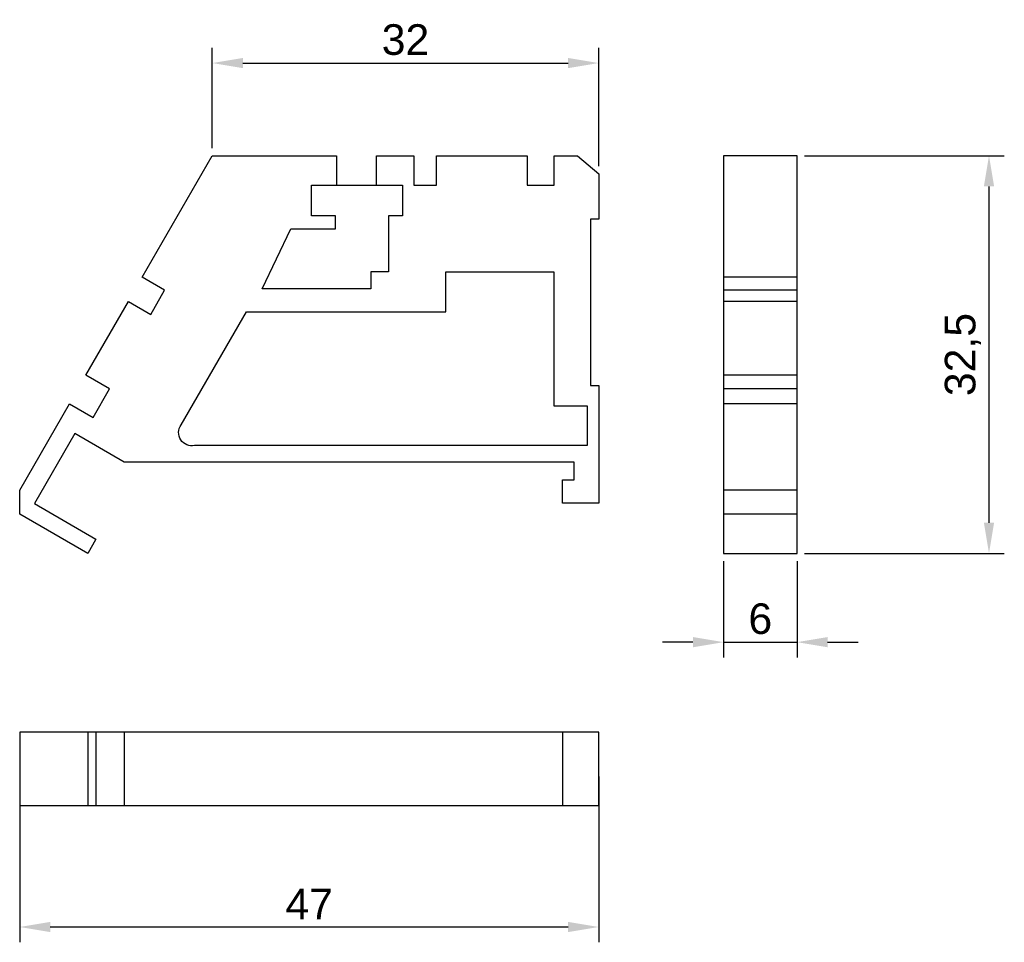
# Model space of a CAD drawing. Header units: millimetres. Extents: x 9.8 to 90.3, y -2.2 to 73.1.
import ezdxf

# ---------------------------------------------------------------- set-up
doc = ezdxf.new("R2010")
doc.units = ezdxf.units.MM
doc.layers.add('PDF_MD_Visible', color=7, linetype='Continuous')
doc.styles.get("Standard").update_dxf_attribs({"font": 'arial.ttf'})
doc.dimstyles.new('TDM', dxfattribs={"dimtxt": 2.5, "dimasz": 2.5, "dimexe": 1.25, "dimexo": 0.625, "dimtad": 1, "dimdec": 1, "dimtxsty": 'Standard', "dimcen": 2.5, "dimadec": 0, "dimazin": 0, "dimtfac": 1, "dimtdec": 1, "dimtmove": 0, "dimatfit": 3, "dimfxl": 1, "dimarcsym": 0})

# ---------------------------------------------------------------- blocks, each defined once
blk = doc.blocks.new('*D1')
at = {"color": 0, "lineweight": -2, "transparency": 16777216}
for p, q in [((9.816, 11.301), (9.816, -2.249)), ((57.117, 11.301), (57.117, -2.249)), ((12.316, -0.999), (54.617, -0.999))]:
    blk.add_line(p, q, dxfattribs=at)
at = {"color": 0, "transparency": 16777216}
for points in [[(12.316, -0.583), (12.316, -1.416), (9.816, -0.999)], [(54.617, -0.583), (54.617, -1.416), (57.117, -0.999)]]:
    blk.add_solid(points, dxfattribs=at)
at = {"layer": 'Defpoints', "color": 0, "transparency": 16777216}
for p in [(9.816, 11.926), (57.117, 11.926), (57.117, -0.999)]:
    blk.add_point(p, dxfattribs=at)
at = {"color": 0, "lineweight": 0, "transparency": 16777216, "insert": (33.467, 0.876), "char_height": 2.5, "attachment_point": 5}
blk.add_mtext('47', dxfattribs=at)
blk = doc.blocks.new('*D2')
at = {"color": 0, "lineweight": -2, "transparency": 16777216}
for p, q in [((25.548, 62.627), (25.548, 70.821)), ((57.117, 61.142), (57.117, 70.821)), ((28.048, 69.571), (54.617, 69.571))]:
    blk.add_line(p, q, dxfattribs=at)
at = {"color": 0, "transparency": 16777216}
for points in [[(28.048, 69.988), (28.048, 69.155), (25.548, 69.571)], [(54.617, 69.988), (54.617, 69.155), (57.117, 69.571)]]:
    blk.add_solid(points, dxfattribs=at)
at = {"layer": 'Defpoints', "color": 0, "transparency": 16777216}
for p in [(57.117, 69.571), (25.548, 62.002), (57.117, 60.517)]:
    blk.add_point(p, dxfattribs=at)
at = {"color": 0, "lineweight": 0, "transparency": 16777216, "insert": (41.332, 71.474), "char_height": 2.5, "attachment_point": 5}
blk.add_mtext('32', dxfattribs=at)
blk = doc.blocks.new('*D3')
at = {"color": 0, "lineweight": -2, "transparency": 16777216}
for p, q in [((67.317, 28.896), (67.317, 21.018)), ((73.317, 28.896), (73.317, 21.018)), ((64.817, 22.268), (62.317, 22.268)), ((67.317, 22.268), (73.317, 22.268)), ((75.817, 22.268), (78.317, 22.268))]:
    blk.add_line(p, q, dxfattribs=at)
at = {"color": 0, "transparency": 16777216}
for points in [[(64.817, 22.685), (64.817, 21.851), (67.317, 22.268)], [(75.817, 22.685), (75.817, 21.851), (73.317, 22.268)]]:
    blk.add_solid(points, dxfattribs=at)
at = {"layer": 'Defpoints', "color": 0, "transparency": 16777216}
for p in [(67.317, 29.521), (73.317, 29.521), (73.317, 22.268)]:
    blk.add_point(p, dxfattribs=at)
at = {"color": 0, "lineweight": 0, "transparency": 16777216, "insert": (70.317, 24.17), "char_height": 2.5, "attachment_point": 5}
blk.add_mtext('6', dxfattribs=at)
blk = doc.blocks.new('*D4')
at = {"color": 0, "lineweight": -2, "transparency": 16777216}
for p, q in [((73.942, 62.002), (90.251, 62.002)), ((89.001, 32.021), (89.001, 59.502)), ((73.942, 29.521), (90.251, 29.521))]:
    blk.add_line(p, q, dxfattribs=at)
at = {"color": 0, "transparency": 16777216}
for points in [[(88.585, 59.502), (89.418, 59.502), (89.001, 62.002)], [(88.585, 32.021), (89.418, 32.021), (89.001, 29.521)]]:
    blk.add_solid(points, dxfattribs=at)
at = {"layer": 'Defpoints', "color": 0, "transparency": 16777216}
for p in [(73.317, 62.002), (89.001, 62.002), (73.317, 29.521)]:
    blk.add_point(p, dxfattribs=at)
at = {"color": 0, "lineweight": 0, "transparency": 16777216, "insert": (86.874, 45.761), "char_height": 2.5, "attachment_point": 5, "rotation": 90}
blk.add_mtext('32,5', dxfattribs=at)

msp = doc.modelspace()

# ---------------------------------------------------------------- linework, layer by layer
at = {"layer": 'PDF_MD_Visible', "lineweight": 30}
for points in [[(38.968, 59.606), (38.968, 62.002), (42.021, 62.002), (42.021, 59.606), (43.866, 59.606), (43.866, 62.002), (51.265, 62.002), (51.265, 59.606), (53.47, 59.606), (53.47, 62.002), (55.378, 62.002), (57.117, 60.517), (57.117, 56.828), (56.438, 56.828), (56.438, 43.238), (57.117, 43.238), (57.117, 33.634), (54.149, 33.634), (54.149, 35.521), (55.103, 35.521), (55.103, 36.984), (18.361, 36.984), (14.332, 39.316), (11.025, 33.592), (16.05, 30.687), (15.371, 29.521), (9.816, 32.722), (9.816, 34.673), (13.887, 41.733), (15.816, 40.631), (17.152, 42.963), (15.223, 44.065), (18.7, 50.086), (20.523, 49.026), (21.647, 51.019), (19.824, 52.079), (25.548, 62.002), (35.703, 62.002), (35.703, 59.606)], [(67.317, 29.521), (73.317, 29.521), (73.317, 32.722), (73.317, 34.673), (73.317, 41.733), (73.317, 42.963), (73.317, 44.065), (73.317, 50.086), (73.317, 51.019), (73.317, 52.079), (73.317, 62.002), (67.317, 62.002), (67.317, 52.079), (67.317, 51.019), (67.317, 50.086), (67.317, 44.065), (67.317, 42.963), (67.317, 41.733), (67.317, 34.673), (67.317, 32.722)], [(9.816, 8.926), (15.371, 8.926), (16.05, 8.926), (18.361, 8.926), (54.149, 8.926), (57.117, 8.926), (57.117, 14.926), (54.149, 14.926), (18.361, 14.926), (16.05, 14.926), (15.371, 14.926), (9.816, 14.926)]]:
    msp.add_lwpolyline(points, close=True, dxfattribs=at)
for points in [[(38.968, 59.606), (41.089, 59.606), (41.089, 57.104), (39.944, 57.104), (39.944, 52.525), (38.502, 52.525), (38.502, 51.125), (29.619, 51.125), (31.972, 56.023), (35.619, 56.023), (35.619, 57.104), (33.647, 57.104), (33.647, 59.606), (35.703, 59.606)], [(73.317, 52.079), (67.317, 52.079)], [(73.317, 51.019), (67.317, 51.019)], [(73.317, 50.086), (67.317, 50.086)], [(73.317, 44.065), (67.317, 44.065)], [(73.317, 42.963), (67.317, 42.963)], [(73.317, 41.733), (67.317, 41.733)], [(73.317, 34.673), (67.317, 34.673)], [(73.317, 32.722), (67.317, 32.722)], [(15.371, 14.926), (15.371, 8.926)], [(16.05, 14.926), (16.05, 8.926)], [(18.361, 14.926), (18.361, 8.926)], [(54.149, 14.926), (54.149, 8.926)]]:
    msp.add_lwpolyline(points, dxfattribs=at)
msp.add_lwpolyline([(23.004, 40.016), (28.347, 49.26), (44.629, 49.26), (44.629, 52.525), (53.449, 52.525), (53.449, 41.563), (56.184, 41.563), (56.184, 38.341), (24.106, 38.341, -0.6945)], format="xyb", close=True, dxfattribs=at)

# ---------------------------------------------------------------- dimensions: what is measured, and where the dimension line sits
at = {"lineweight": 0}
for base, p1, p2, text, picture, middle in [((57.117, 69.571), (25.548, 62.002), (57.117, 60.517), '32', '*D2', (41.332, 71.474)), ((57.117, -0.999), (9.816, 11.926), (57.117, 11.926), '47', '*D1', (33.467, 0.876))]:
    dim = msp.add_linear_dim(base=base, p1=p1, p2=p2, text=text, dimstyle='TDM', dxfattribs=at)
    dim.commit()
    dim.dimension.update_dxf_attribs({"geometry": picture, "text_midpoint": middle})
dim = msp.add_linear_dim(base=(89.001, 62.002), p1=(73.317, 29.521), p2=(73.317, 62.002), angle=90, dimstyle='TDM', dxfattribs=at)
dim.commit()
dim.dimension.update_dxf_attribs({"geometry": '*D4', "text_midpoint": (86.874, 45.761)})
dim = msp.add_linear_dim(base=(73.317, 22.268), p1=(67.317, 29.521), p2=(73.317, 29.521), dimstyle='TDM', dxfattribs=at)
dim.commit()
dim.dimension.update_dxf_attribs({"geometry": '*D3', "text_midpoint": (70.317, 24.17)})

doc.saveas('drawing.dxf')
